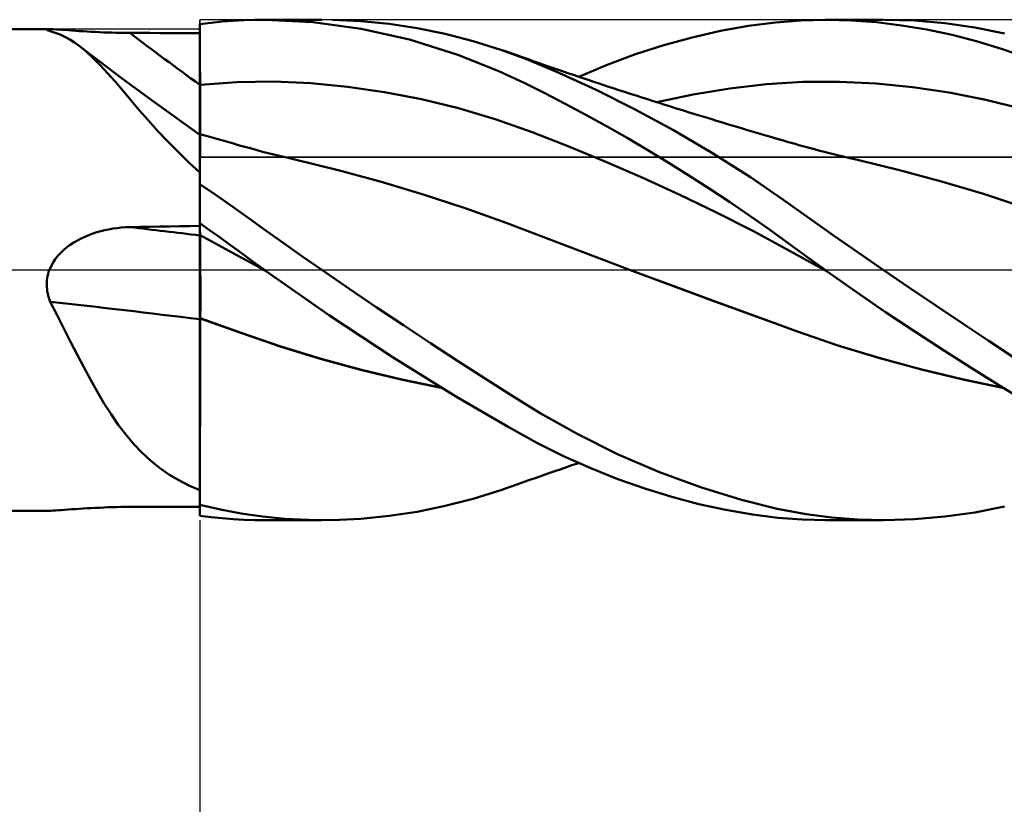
# Model space of a CAD drawing. Header units: millimetres. Extents: x -53 to 77, y -38 to 41.
# Tile 4 of 7: x 5 to 21, y -9 to 4. Entities that reach past the tile are written whole.
import ezdxf

# ---------------------------------------------------------------- set-up
doc = ezdxf.new("R2010")
doc.units = ezdxf.units.MM
doc.header["$LTSCALE"] = 4.7
doc.linetypes.add('LONGDASH_DASH', pattern=[0.85, 0.4, -0.2, 0.05, -0.2])
for name, color, linetype in [('1', 4, 'CONTINUOUS'), ('2', 7, 'CONTINUOUS'), ('4', 2, 'LONGDASH_DASH'), ('CUT', 1, 'CONTINUOUS'), ('NOCUT', 7, 'CONTINUOUS'), ('SK4', 2, 'LONGDASH_DASH')]:
    doc.layers.add(name, color=color, linetype=linetype)

msp = doc.modelspace()

# ---------------------------------------------------------------- linework, layer by layer
at = {"layer": '1', "color": 4, "linetype": 'CONTINUOUS', "lineweight": 50}
for p, q in [((8, 3.93), (8.183, 3.952)), ((8.183, 3.952), (8.36, 3.97)), ((8.36, 3.97), (8.533, 3.983)), ((8.533, 3.983), (8.704, 3.993)), ((8.704, 3.993), (8.873, 3.998)), ((8.873, 3.998), (9.042, 4)), ((9.033, 4), (9.952, 4)), ((9.806, 3.962), (9.042, 4)), ((10.578, 3.855), (9.806, 3.962)), ((10.575, 3.977), (10.124, 3.998)), ((11.026, 3.933), (10.575, 3.977)), ((16.774, 3.902), (17.203, 3.958)), ((17.203, 3.958), (17.612, 3.99)), ((17.612, 3.99), (18.02, 4)), ((17.998, 4), (18.927, 4)), ((18.418, 3.989), (18.02, 4)), ((18.819, 3.959), (18.418, 3.989)), ((19.222, 3.91), (18.819, 3.959)), ((19.428, 3.986), (18.946, 4)), ((19.911, 3.944), (19.428, 3.986)), ((20.391, 3.876), (19.911, 3.944)), ((0.26, 3.85), (5.595, 3.85)), ((5.552, 3.842), (5.553, 3.845)), ((5.556, 3.838), (5.552, 3.842)), ((5.553, 3.845), (5.558, 3.847)), ((5.56, 3.835), (5.556, 3.838)), ((5.558, 3.847), (5.567, 3.849)), ((5.566, 3.832), (5.56, 3.835)), ((5.575, 3.828), (5.566, 3.832)), ((5.567, 3.849), (5.579, 3.85)), ((5.584, 3.825), (5.575, 3.828)), ((5.579, 3.85), (5.596, 3.85)), ((5.596, 3.82), (5.584, 3.825)), ((5.623, 3.849), (5.596, 3.85)), ((5.609, 3.816), (5.596, 3.82)), ((5.689, 3.792), (5.609, 3.816)), ((5.657, 3.848), (5.623, 3.849)), ((5.696, 3.846), (5.657, 3.848)), ((5.767, 3.762), (5.689, 3.792)), ((5.74, 3.843), (5.696, 3.846)), ((5.788, 3.839), (5.74, 3.843)), ((5.839, 3.836), (5.788, 3.839)), ((5.893, 3.832), (5.839, 3.836)), ((5.95, 3.827), (5.893, 3.832)), ((6.01, 3.823), (5.95, 3.827)), ((6.07, 3.819), (6.01, 3.823)), ((6.133, 3.815), (6.07, 3.819)), ((6.197, 3.811), (6.133, 3.815)), ((6.262, 3.807), (6.197, 3.811)), ((6.328, 3.804), (6.262, 3.807)), ((6.395, 3.801), (6.328, 3.804)), ((6.463, 3.798), (6.395, 3.801)), ((6.531, 3.795), (6.463, 3.798)), ((6.6, 3.793), (6.531, 3.795)), ((6.67, 3.792), (6.6, 3.793)), ((6.739, 3.79), (6.67, 3.792)), ((6.809, 3.789), (6.739, 3.79)), ((6.879, 3.789), (6.809, 3.789)), ((7.039, 3.788), (6.879, 3.789)), ((7.199, 3.788), (7.039, 3.788)), ((7.359, 3.787), (7.199, 3.788)), ((7.52, 3.786), (7.359, 3.787)), ((7.68, 3.786), (7.52, 3.786)), ((7.84, 3.785), (7.68, 3.786)), ((8, 3.785), (7.84, 3.785)), ((8, 3.929), (8, 3.93)), ((8, 3.928), (8, 3.929)), ((8, 3.927), (8, 3.928)), ((8, 3.928), (8, 3.928)), ((8, 3.926), (8, 3.927)), ((8, 3.925), (8, 3.926)), ((8.001, 3.787), (8, 3.925)), ((8.001, 3.787), (8, 3.925)), ((8, 3.902), (8, 3.925)), ((8, 3.785), (8, 3.925)), ((8, 3.878), (8, 3.902)), ((8, 3.855), (8, 3.878)), ((8, 3.832), (8, 3.855)), ((8, 3.808), (8, 3.832)), ((8, 3.785), (8, 3.808)), ((8, 2.959), (8, 3.785)), ((8.001, 3.649), (8.001, 3.787)), ((8.001, 3.649), (8.001, 3.787)), ((11.353, 3.681), (10.578, 3.855)), ((11.476, 3.865), (11.026, 3.933)), ((11.925, 3.774), (11.476, 3.865)), ((15.874, 3.717), (16.326, 3.821)), ((16.326, 3.821), (16.774, 3.902)), ((19.626, 3.842), (19.222, 3.91)), ((20.029, 3.757), (19.626, 3.842)), ((20.867, 3.782), (20.391, 3.876)), ((5.844, 3.726), (5.767, 3.762)), ((5.92, 3.683), (5.844, 3.726)), ((5.996, 3.635), (5.92, 3.683)), ((6.071, 3.58), (5.996, 3.635)), ((8.002, 3.511), (8.001, 3.649)), ((8.002, 3.511), (8.001, 3.649)), ((12.126, 3.441), (11.353, 3.681)), ((12.372, 3.659), (11.925, 3.774)), ((12.815, 3.52), (12.372, 3.659)), ((15.422, 3.593), (15.874, 3.717)), ((20.433, 3.653), (20.029, 3.757)), ((20.836, 3.531), (20.433, 3.653)), ((6.181, 3.49), (6.071, 3.58)), ((6.238, 3.453), (6.071, 3.58)), ((6.293, 3.387), (6.181, 3.49)), ((8.003, 3.373), (8.002, 3.511)), ((8.003, 3.373), (8.002, 3.511)), ((13.222, 3.368), (12.815, 3.52)), ((12.886, 3.495), (12.815, 3.52)), ((12.957, 3.471), (12.886, 3.495)), ((13.054, 3.436), (12.957, 3.471)), ((14.969, 3.447), (15.422, 3.593)), ((21.237, 3.39), (20.836, 3.531)), ((6.406, 3.326), (6.238, 3.453)), ((6.407, 3.272), (6.293, 3.387)), ((6.745, 3.073), (6.406, 3.326)), ((8.003, 3.235), (8.003, 3.373)), ((8.003, 3.235), (8.003, 3.373)), ((12.784, 3.18), (12.126, 3.441)), ((13.152, 3.402), (13.054, 3.436)), ((13.249, 3.367), (13.152, 3.402)), ((13.728, 3.157), (13.222, 3.368)), ((13.347, 3.333), (13.249, 3.367)), ((13.444, 3.299), (13.347, 3.333)), ((14.513, 3.278), (14.969, 3.447)), ((6.525, 3.146), (6.407, 3.272)), ((8.004, 3.097), (8.003, 3.235)), ((8.004, 3.097), (8.003, 3.235)), ((13.195, 2.988), (12.784, 3.18)), ((13.542, 3.265), (13.444, 3.299)), ((13.64, 3.231), (13.542, 3.265)), ((13.737, 3.197), (13.64, 3.231)), ((14.336, 2.878), (13.728, 3.157)), ((13.783, 3.182), (13.737, 3.197)), ((13.886, 3.146), (13.783, 3.182)), ((14.059, 3.088), (14.513, 3.278)), ((6.645, 3.01), (6.525, 3.146)), ((6.769, 2.866), (6.645, 3.01)), ((7.199, 2.737), (6.745, 3.073)), ((8.004, 2.96), (8.004, 3.097)), ((8.004, 2.96), (8.004, 3.097)), ((8.004, 2.96), (8.594, 3.001)), ((8.594, 3.001), (9.184, 3.01)), ((9.774, 2.984), (9.184, 3.01)), ((13.989, 3.111), (13.886, 3.146)), ((14.092, 3.076), (13.989, 3.111)), ((14.196, 3.042), (14.092, 3.076)), ((14.299, 3.007), (14.196, 3.042)), ((14.402, 2.973), (14.299, 3.007)), ((17.059, 2.968), (17.644, 3.005)), ((17.644, 3.005), (18.229, 3.008)), ((18.813, 2.98), (18.229, 3.008)), ((6.898, 2.715), (6.769, 2.866)), ((8, 2.959), (8.001, 2.959)), ((8, 2.585), (8, 2.959)), ((8.001, 2.959), (8.002, 2.959)), ((8.002, 2.959), (8.004, 2.96)), ((8.005, 2.906), (8.004, 2.96)), ((8.005, 2.906), (8.004, 2.96)), ((8.004, 2.96), (8.004, 2.96)), ((8.005, 2.854), (8.005, 2.906)), ((8.005, 2.854), (8.005, 2.906)), ((8.005, 2.803), (8.005, 2.854)), ((8.005, 2.803), (8.005, 2.854)), ((10.364, 2.928), (9.774, 2.984)), ((10.954, 2.843), (10.364, 2.928)), ((11.544, 2.729), (10.954, 2.843)), ((13.518, 2.827), (13.195, 2.988)), ((14.952, 2.569), (14.336, 2.878)), ((14.505, 2.939), (14.402, 2.973)), ((14.609, 2.905), (14.505, 2.939)), ((14.699, 2.875), (14.609, 2.905)), ((14.791, 2.846), (14.699, 2.875)), ((14.883, 2.816), (14.791, 2.846)), ((15.89, 2.804), (16.475, 2.9)), ((16.475, 2.9), (17.059, 2.968)), ((19.398, 2.921), (18.813, 2.98)), ((19.982, 2.835), (19.398, 2.921)), ((20.567, 2.719), (19.982, 2.835)), ((7.033, 2.556), (6.898, 2.715)), ((7.599, 2.447), (7.199, 2.737)), ((8.005, 2.752), (8.005, 2.803)), ((8.005, 2.752), (8.005, 2.803)), ((8.006, 2.702), (8.005, 2.752)), ((8.006, 2.702), (8.005, 2.752)), ((8.006, 2.653), (8.006, 2.702)), ((8.006, 2.653), (8.006, 2.702)), ((12.134, 2.585), (11.544, 2.729)), ((13.844, 2.657), (13.518, 2.827)), ((14.975, 2.786), (14.883, 2.816)), ((15.067, 2.757), (14.975, 2.786)), ((15.159, 2.728), (15.067, 2.757)), ((15.251, 2.698), (15.159, 2.728)), ((15.343, 2.669), (15.251, 2.698)), ((15.306, 2.681), (15.89, 2.804)), ((21.151, 2.573), (20.567, 2.719)), ((7.176, 2.393), (7.033, 2.556)), ((8, 2.513), (8, 2.585)), ((8.006, 2.606), (8.006, 2.653)), ((8.006, 2.606), (8.006, 2.653)), ((8.006, 2.559), (8.006, 2.606)), ((8.006, 2.559), (8.006, 2.606)), ((8.007, 2.514), (8.006, 2.559)), ((8.007, 2.514), (8.006, 2.559)), ((12.723, 2.41), (12.134, 2.585)), ((14.173, 2.481), (13.844, 2.657)), ((15.574, 2.232), (14.952, 2.569)), ((15.435, 2.64), (15.343, 2.669)), ((15.496, 2.621), (15.435, 2.64)), ((15.557, 2.602), (15.496, 2.621)), ((15.618, 2.583), (15.557, 2.602)), ((15.679, 2.564), (15.618, 2.583)), ((15.752, 2.541), (15.679, 2.564)), ((15.825, 2.519), (15.752, 2.541)), ((7.326, 2.226), (7.176, 2.393)), ((8, 2.16), (7.599, 2.447)), ((8, 2.445), (8, 2.513)), ((8, 2.381), (8, 2.445)), ((8, 2.322), (8, 2.381)), ((8.007, 2.471), (8.007, 2.514)), ((8.007, 2.471), (8.007, 2.514)), ((8.007, 2.429), (8.007, 2.471)), ((8.007, 2.429), (8.007, 2.471)), ((8.007, 2.389), (8.007, 2.429)), ((8.007, 2.389), (8.007, 2.429)), ((8.007, 2.35), (8.007, 2.389)), ((8.007, 2.35), (8.007, 2.389)), ((13.313, 2.201), (12.723, 2.41)), ((14.502, 2.298), (14.173, 2.481)), ((15.898, 2.497), (15.825, 2.519)), ((15.97, 2.474), (15.898, 2.497)), ((16.043, 2.452), (15.97, 2.474)), ((16.116, 2.43), (16.043, 2.452)), ((16.188, 2.408), (16.116, 2.43)), ((16.261, 2.386), (16.188, 2.408)), ((16.358, 2.356), (16.261, 2.386)), ((7.483, 2.058), (7.326, 2.226)), ((8, 2.268), (8, 2.322)), ((8, 2.218), (8, 2.268)), ((8, 2.174), (8, 2.218)), ((8.008, 2.314), (8.007, 2.35)), ((8.008, 2.314), (8.007, 2.35)), ((8.008, 2.279), (8.008, 2.314)), ((8.008, 2.279), (8.008, 2.314)), ((8.008, 2.246), (8.008, 2.279)), ((8.008, 2.246), (8.008, 2.279)), ((8.008, 2.215), (8.008, 2.246)), ((8.008, 2.215), (8.008, 2.246)), ((8.008, 2.187), (8.008, 2.215)), ((8.008, 2.187), (8.008, 2.215)), ((14.832, 2.109), (14.502, 2.298)), ((16.196, 1.867), (15.574, 2.232)), ((16.455, 2.327), (16.358, 2.356)), ((16.551, 2.298), (16.455, 2.327)), ((16.648, 2.269), (16.551, 2.298)), ((16.758, 2.236), (16.648, 2.269)), ((16.868, 2.204), (16.758, 2.236)), ((7.647, 1.891), (7.483, 2.058)), ((8.003, 2.173), (8, 2.174)), ((8, 0.411), (8, 2.174)), ((8.004, 2.172), (8.003, 2.173)), ((8.003, 2.051), (8.004, 2.094)), ((8.003, 2.05), (8.004, 2.094)), ((8.003, 1.997), (8.003, 2.051)), ((8.003, 1.997), (8.003, 2.05)), ((8.005, 2.172), (8.004, 2.172)), ((8.004, 2.128), (8.005, 2.153)), ((8.004, 2.128), (8.005, 2.153)), ((8.004, 2.094), (8.004, 2.128)), ((8.004, 2.094), (8.004, 2.128)), ((8.006, 2.172), (8.005, 2.172)), ((8.005, 2.167), (8.006, 2.172)), ((8.005, 2.167), (8.006, 2.172)), ((8.005, 2.153), (8.005, 2.167)), ((8.005, 2.153), (8.005, 2.167)), ((8.006, 2.168), (8.006, 2.172)), ((8.082, 2.15), (8.006, 2.172)), ((8.006, 2.172), (8.006, 2.172)), ((8.007, 2.158), (8.006, 2.168)), ((8.007, 2.141), (8.007, 2.158)), ((8.007, 2.118), (8.007, 2.141)), ((8.008, 2.087), (8.007, 2.118)), ((8.008, 2.184), (8.008, 2.187)), ((8.008, 2.184), (8.008, 2.187)), ((8.008, 2.182), (8.008, 2.184)), ((8.008, 2.182), (8.008, 2.184)), ((8.008, 2.179), (8.008, 2.182)), ((8.008, 2.179), (8.008, 2.182)), ((8.008, 2.176), (8.008, 2.179)), ((8.008, 2.176), (8.008, 2.179)), ((8.008, 2.174), (8.008, 2.176)), ((8.008, 2.174), (8.008, 2.176)), ((8.008, 2.171), (8.008, 2.174)), ((8.008, 2.171), (8.008, 2.174)), ((8.008, 2.051), (8.008, 2.087)), ((8.158, 2.128), (8.082, 2.15)), ((8.235, 2.106), (8.158, 2.128)), ((8.311, 2.084), (8.235, 2.106)), ((8.387, 2.062), (8.311, 2.084)), ((8.463, 2.04), (8.387, 2.062)), ((13.903, 1.972), (13.313, 2.201)), ((15.162, 1.915), (14.832, 2.109)), ((16.977, 2.171), (16.868, 2.204)), ((17.087, 2.139), (16.977, 2.171)), ((17.149, 2.121), (17.087, 2.139)), ((17.21, 2.103), (17.149, 2.121)), ((17.271, 2.085), (17.21, 2.103)), ((17.333, 2.067), (17.271, 2.085)), ((17.394, 2.049), (17.333, 2.067)), ((17.456, 2.032), (17.394, 2.049)), ((7.819, 1.723), (7.647, 1.891)), ((8.002, 1.935), (8.003, 1.997)), ((8.002, 1.863), (8.002, 1.935)), ((8.002, 1.863), (8.002, 1.935)), ((8.002, 1.935), (8.003, 1.997)), ((8.539, 2.019), (8.463, 2.04)), ((8.616, 1.997), (8.539, 2.019)), ((8.721, 1.968), (8.616, 1.997)), ((8.826, 1.939), (8.721, 1.968)), ((8.916, 1.914), (8.826, 1.939)), ((9.005, 1.89), (8.916, 1.914)), ((9.095, 1.867), (9.005, 1.89)), ((14.493, 1.729), (13.903, 1.972)), ((15.49, 1.716), (15.162, 1.915)), ((17.517, 2.014), (17.456, 2.032)), ((17.578, 1.997), (17.517, 2.014)), ((17.662, 1.973), (17.578, 1.997)), ((17.746, 1.95), (17.662, 1.973)), ((17.83, 1.928), (17.746, 1.95)), ((17.913, 1.905), (17.83, 1.928)), ((17.989, 1.886), (17.913, 1.905)), ((8.001, 1.694), (8.002, 1.783)), ((8.001, 1.694), (8.002, 1.783)), ((8.002, 1.783), (8.002, 1.863)), ((8.002, 1.783), (8.002, 1.863)), ((9.184, 1.844), (9.095, 1.867)), ((9.274, 1.822), (9.184, 1.844)), ((9.364, 1.8), (9.274, 1.822)), ((9.453, 1.779), (9.364, 1.8)), ((9.543, 1.758), (9.453, 1.779)), ((10.214, 1.594), (9.543, 1.758)), ((16.803, 1.481), (16.196, 1.867)), ((18.064, 1.867), (17.989, 1.886)), ((18.139, 1.848), (18.064, 1.867)), ((18.215, 1.829), (18.139, 1.848)), ((18.29, 1.811), (18.215, 1.829)), ((18.365, 1.793), (18.29, 1.811)), ((18.441, 1.775), (18.365, 1.793)), ((18.516, 1.758), (18.441, 1.775)), ((19.188, 1.596), (18.516, 1.758)), ((8, 1.556), (7.819, 1.723)), ((8, 1.491), (8.001, 1.597)), ((8, 1.491), (8.001, 1.597)), ((8.001, 1.597), (8.001, 1.694)), ((8.001, 1.597), (8.001, 1.694)), ((10.885, 1.413), (10.214, 1.594)), ((15.083, 1.472), (14.493, 1.729)), ((15.818, 1.512), (15.49, 1.716)), ((19.86, 1.415), (19.188, 1.596)), ((8, 1.378), (8, 1.491)), ((8, 1.378), (8, 1.491)), ((15.673, 1.202), (15.083, 1.472)), ((16.145, 1.302), (15.818, 1.512)), ((17.321, 1.128), (16.803, 1.481)), ((8.264, 1.193), (8, 1.371)), ((11.557, 1.213), (10.885, 1.413)), ((16.472, 1.086), (16.145, 1.302)), ((20.533, 1.214), (19.86, 1.415)), ((8.527, 1.01), (8.264, 1.193)), ((12.228, 0.994), (11.557, 1.213)), ((16.263, 0.917), (15.673, 1.202)), ((17.744, 0.828), (17.321, 1.128)), ((21.205, 0.992), (20.533, 1.214)), ((8.789, 0.822), (8.527, 1.01)), ((12.9, 0.753), (12.228, 0.994)), ((16.796, 0.865), (16.472, 1.086)), ((9.06, 0.627), (8.789, 0.822)), ((16.852, 0.617), (16.263, 0.917)), ((17.108, 0.646), (16.796, 0.865)), ((18.133, 0.552), (17.744, 0.828)), ((6.415, 0.619), (6.48, 0.635)), ((6.48, 0.635), (6.546, 0.648)), ((6.546, 0.648), (6.612, 0.66)), ((6.612, 0.66), (6.678, 0.669)), ((6.678, 0.669), (6.745, 0.676)), ((6.745, 0.676), (6.812, 0.681)), ((6.812, 0.681), (6.879, 0.683)), ((6.879, 0.683), (7.039, 0.687)), ((7.039, 0.687), (7.199, 0.69)), ((7.199, 0.69), (7.359, 0.693)), ((7.359, 0.693), (7.52, 0.696)), ((7.52, 0.696), (7.68, 0.699)), ((7.68, 0.699), (7.84, 0.702)), ((7.84, 0.702), (8, 0.705)), ((8.156, 0.636), (8, 0.745)), ((8.001, 0.716), (8, 0.744)), ((8.001, 0.716), (8, 0.744)), ((8.001, 0.689), (8.001, 0.716)), ((8.001, 0.689), (8.001, 0.716)), ((8.002, 0.662), (8.001, 0.689)), ((8.002, 0.662), (8.001, 0.689)), ((8.003, 0.635), (8.002, 0.662)), ((8.003, 0.635), (8.002, 0.662)), ((8.003, 0.607), (8.003, 0.635)), ((8.003, 0.607), (8.003, 0.635)), ((8.307, 0.528), (8.156, 0.636)), ((13.571, 0.495), (12.9, 0.753)), ((17.408, 0.429), (17.108, 0.646)), ((6.043, 0.472), (6.102, 0.503)), ((6.102, 0.503), (6.162, 0.531)), ((6.162, 0.531), (6.224, 0.557)), ((6.224, 0.557), (6.287, 0.58)), ((6.287, 0.58), (6.351, 0.601)), ((6.351, 0.601), (6.415, 0.619)), ((8.001, 0.555), (8, 0.555)), ((8.002, 0.554), (8.001, 0.555)), ((8.004, 0.553), (8.002, 0.554)), ((8.004, 0.58), (8.003, 0.607)), ((8.004, 0.58), (8.003, 0.607)), ((8.004, 0.553), (8.004, 0.58)), ((8.004, 0.553), (8.004, 0.58)), ((8.005, 0.542), (8.004, 0.553)), ((8.005, 0.542), (8.004, 0.553)), ((8.181, 0.46), (8.004, 0.553)), ((8.004, 0.553), (8.004, 0.553)), ((8.005, 0.529), (8.005, 0.542)), ((8.005, 0.529), (8.005, 0.542)), ((8.005, 0.513), (8.005, 0.529)), ((8.005, 0.513), (8.005, 0.529)), ((8.005, 0.495), (8.005, 0.513)), ((8.005, 0.495), (8.005, 0.513)), ((8.006, 0.475), (8.005, 0.495)), ((8.006, 0.475), (8.005, 0.495)), ((8.006, 0.453), (8.006, 0.475)), ((8.006, 0.453), (8.006, 0.475)), ((8.455, 0.421), (8.307, 0.528)), ((9.347, 0.423), (9.06, 0.627)), ((14.243, 0.239), (13.571, 0.495)), ((17.442, 0.299), (16.852, 0.617)), ((18.528, 0.276), (18.133, 0.552)), ((5.776, 0.274), (5.824, 0.32)), ((5.824, 0.32), (5.875, 0.362)), ((5.875, 0.362), (5.929, 0.402)), ((5.929, 0.402), (5.985, 0.438)), ((5.985, 0.438), (6.043, 0.472)), ((8, 0.372), (8, 0.411)), ((8, 0.328), (8, 0.372)), ((8, 0.282), (8, 0.328)), ((8.006, 0.429), (8.006, 0.453)), ((8.006, 0.429), (8.006, 0.453)), ((8.006, 0.403), (8.006, 0.429)), ((8.006, 0.403), (8.006, 0.429)), ((8.007, 0.375), (8.006, 0.403)), ((8.007, 0.375), (8.006, 0.403)), ((8.007, 0.345), (8.007, 0.375)), ((8.007, 0.345), (8.007, 0.375)), ((8.007, 0.313), (8.007, 0.345)), ((8.007, 0.313), (8.007, 0.345)), ((8.358, 0.365), (8.181, 0.46)), ((8.535, 0.269), (8.358, 0.365)), ((8.601, 0.315), (8.455, 0.421)), ((8.745, 0.21), (8.601, 0.315)), ((9.647, 0.211), (9.347, 0.423)), ((17.703, 0.214), (17.408, 0.429)), ((5.653, 0.118), (5.69, 0.173)), ((5.69, 0.173), (5.731, 0.225)), ((5.731, 0.225), (5.776, 0.274)), ((8, 0.231), (8, 0.282)), ((8, 0.178), (8, 0.231)), ((8, 0.122), (8, 0.178)), ((8.007, 0.279), (8.007, 0.313)), ((8.007, 0.279), (8.007, 0.313)), ((8.007, 0.244), (8.007, 0.279)), ((8.007, 0.244), (8.007, 0.279)), ((8.008, 0.207), (8.007, 0.244)), ((8.008, 0.207), (8.007, 0.244)), ((8.008, 0.169), (8.008, 0.207)), ((8.008, 0.169), (8.008, 0.207)), ((8.008, 0.129), (8.008, 0.169)), ((8.008, 0.129), (8.008, 0.169)), ((8.711, 0.172), (8.535, 0.269)), ((8.888, 0.074), (8.711, 0.172)), ((8.889, 0.105), (8.745, 0.21)), ((9.95, 0), (9.647, 0.211)), ((14.914, -0.013), (14.243, 0.239)), ((18.032, -0.024), (17.442, 0.299)), ((17.999, 0), (17.703, 0.214)), ((18.928, 0.001), (18.528, 0.276)), ((5.583, -0.033), (5.595, 0)), ((5.595, 0), (5.621, 0.061)), ((5.621, 0.061), (5.653, 0.118)), ((8, 0.062), (8, 0.122)), ((8, 0.001), (8, 0.062)), ((8, -0.063), (8, 0.001)), ((8.008, 0.087), (8.008, 0.129)), ((8.008, 0.087), (8.008, 0.129)), ((8.008, 0.044), (8.008, 0.087)), ((8.008, 0.044), (8.008, 0.087)), ((8.008, 0), (8.008, 0.044)), ((8.008, 0), (8.008, 0.044)), ((8.008, -0.064), (8.008, 0)), ((9.065, -0.024), (8.888, 0.074)), ((9.032, 0), (8.889, 0.105)), ((9.038, -0.004), (9.032, 0)), ((10.385, -0.299), (9.95, 0)), ((18.004, -0.004), (17.999, 0)), ((19.347, -0.286), (18.928, 0.001)), ((5.555, -0.169), (5.559, -0.134)), ((5.559, -0.134), (5.566, -0.1)), ((5.566, -0.1), (5.574, -0.066)), ((5.574, -0.066), (5.583, -0.033)), ((8, -0.129), (8, -0.063)), ((8, -0.197), (8, -0.129)), ((8.009, -0.13), (8.008, -0.064)), ((8.009, -0.198), (8.009, -0.13)), ((9.043, -0.008), (9.038, -0.004)), ((9.048, -0.012), (9.043, -0.008)), ((9.059, -0.02), (9.048, -0.012)), ((9.065, -0.024), (9.059, -0.02)), ((10.072, -0.73), (9.065, -0.024)), ((15.575, -0.259), (14.914, -0.013)), ((15.581, -0.261), (14.914, -0.013)), ((18.01, -0.008), (18.004, -0.004)), ((18.015, -0.012), (18.01, -0.008)), ((18.021, -0.016), (18.015, -0.012)), ((18.027, -0.02), (18.021, -0.016)), ((18.032, -0.024), (18.027, -0.02)), ((18.497, -0.352), (18.032, -0.024)), ((18.032, -0.024), (18.032, -0.024)), ((18.032, -0.024), (18.032, -0.024)), ((18.032, -0.024), (18.032, -0.024)), ((5.552, -0.239), (5.553, -0.204)), ((5.553, -0.274), (5.552, -0.239)), ((5.553, -0.204), (5.555, -0.169)), ((5.557, -0.309), (5.553, -0.274)), ((5.561, -0.343), (5.557, -0.309)), ((8, -0.266), (8, -0.197)), ((8, -0.337), (8, -0.266)), ((8.009, -0.268), (8.009, -0.198)), ((8.009, -0.339), (8.009, -0.268)), ((10.821, -0.593), (10.385, -0.299)), ((16.235, -0.503), (15.575, -0.259)), ((16.242, -0.504), (15.581, -0.261)), ((19.768, -0.571), (19.347, -0.286)), ((5.568, -0.377), (5.561, -0.343)), ((5.576, -0.411), (5.568, -0.377)), ((5.585, -0.444), (5.576, -0.411)), ((5.596, -0.477), (5.585, -0.444)), ((8, -0.408), (8, -0.337)), ((8, -0.48), (8, -0.408)), ((8.009, -0.41), (8.009, -0.339)), ((8.009, -0.483), (8.009, -0.41)), ((18.965, -0.673), (18.497, -0.352)), ((5.609, -0.51), (5.596, -0.477)), ((5.72, -0.726), (5.609, -0.51)), ((8, -0.553), (8, -0.48)), ((8, -0.626), (8, -0.553)), ((8, -0.698), (8, -0.626)), ((8.008, -0.701), (8.009, -0.628)), ((8.009, -0.556), (8.009, -0.483)), ((8.009, -0.628), (8.009, -0.556)), ((11.255, -0.883), (10.821, -0.593)), ((16.896, -0.746), (16.235, -0.503)), ((16.902, -0.745), (16.242, -0.504)), ((20.188, -0.852), (19.768, -0.571)), ((5.828, -0.938), (5.72, -0.726)), ((8, -0.77), (8, -0.698)), ((8.001, -0.771), (8, -0.77)), ((8, -0.771), (8, -0.77)), ((8, -0.771), (8, -0.771)), ((8, -0.771), (8, -0.771)), ((8, -0.772), (8, -0.771)), ((8.001, -0.773), (8, -0.772)), ((8, -0.92), (8, -0.772)), ((8, -0.772), (8, -0.772)), ((8, -0.772), (8, -0.772)), ((8.003, -0.771), (8.001, -0.771)), ((8.003, -0.773), (8.001, -0.773)), ((8.004, -0.772), (8.003, -0.771)), ((8.004, -0.774), (8.003, -0.773)), ((8.005, -0.772), (8.004, -0.772)), ((8.005, -0.774), (8.004, -0.774)), ((8.008, -0.773), (8.005, -0.772)), ((8.007, -0.775), (8.005, -0.774)), ((8.008, -0.775), (8.007, -0.775)), ((8.008, -0.773), (8.008, -0.701)), ((8.661, -1.008), (8.008, -0.773)), ((8.008, -0.774), (8.008, -0.773)), ((8.008, -0.774), (8.008, -0.773)), ((8.008, -0.774), (8.008, -0.774)), ((8.008, -0.774), (8.008, -0.774)), ((8.008, -0.775), (8.008, -0.774)), ((8.008, -0.775), (8.008, -0.774)), ((8.654, -1.008), (8.008, -0.775)), ((8.008, -0.775), (8.008, -0.775)), ((8.008, -0.775), (8.008, -0.775)), ((8.008, -0.775), (8.008, -0.775)), ((8.008, -0.938), (8.008, -0.775)), ((8.008, -0.938), (8.008, -0.775)), ((11.091, -1.399), (10.072, -0.73)), ((17.557, -0.986), (16.896, -0.746)), ((17.541, -0.979), (16.902, -0.745)), ((19.435, -0.986), (18.965, -0.673)), ((5.934, -1.148), (5.828, -0.938)), ((8, -1.068), (8, -0.92)), ((8.007, -1.102), (8.008, -0.938)), ((8.007, -1.102), (8.008, -0.938)), ((11.69, -1.17), (11.255, -0.883)), ((20.604, -1.129), (20.188, -0.852)), ((8, -1.218), (8, -1.068)), ((8.007, -1.267), (8.007, -1.102)), ((8.007, -1.267), (8.007, -1.102)), ((9.301, -1.228), (8.654, -1.008)), ((9.297, -1.226), (8.661, -1.008)), ((18.188, -1.201), (17.541, -0.979)), ((18.218, -1.211), (17.557, -0.986)), ((19.905, -1.293), (19.435, -0.986)), ((6.039, -1.354), (5.934, -1.148)), ((8, -1.369), (8, -1.218)), ((9.938, -1.422), (9.297, -1.226)), ((9.947, -1.426), (9.301, -1.228)), ((12.122, -1.453), (11.69, -1.17)), ((18.854, -1.405), (18.188, -1.201)), ((18.878, -1.413), (18.218, -1.211)), ((21.016, -1.401), (20.604, -1.129)), ((6.144, -1.555), (6.039, -1.354)), ((8, -1.52), (8, -1.369)), ((8.006, -1.434), (8.007, -1.267)), ((8.006, -1.433), (8.007, -1.267)), ((12.107, -2.028), (11.091, -1.399)), ((19.524, -1.587), (18.854, -1.405)), ((19.539, -1.593), (18.878, -1.413)), ((20.375, -1.592), (19.905, -1.293)), ((6.25, -1.752), (6.144, -1.555)), ((8, -1.672), (8, -1.52)), ((8.006, -1.6), (8.006, -1.433)), ((8.006, -1.601), (8.006, -1.434)), ((10.584, -1.598), (9.938, -1.422)), ((10.593, -1.602), (9.947, -1.426)), ((12.551, -1.731), (12.122, -1.453)), ((8, -1.824), (8, -1.672)), ((8.005, -1.767), (8.006, -1.6)), ((8.005, -1.769), (8.006, -1.601)), ((11.23, -1.751), (10.584, -1.598)), ((11.239, -1.757), (10.593, -1.602)), ((12.977, -2.003), (12.551, -1.731)), ((20.19, -1.747), (19.524, -1.587)), ((20.199, -1.753), (19.539, -1.593)), ((20.845, -1.884), (20.375, -1.592)), ((6.358, -1.943), (6.25, -1.752)), ((8, -1.975), (8, -1.824)), ((8.005, -1.935), (8.005, -1.767)), ((8.005, -1.936), (8.005, -1.769)), ((11.873, -1.884), (11.23, -1.751)), ((11.885, -1.891), (11.239, -1.757)), ((20.848, -1.884), (20.19, -1.747)), ((20.86, -1.891), (20.199, -1.753)), ((21.311, -2.168), (20.845, -1.884)), ((6.468, -2.129), (6.358, -1.943)), ((8, -2.126), (8, -1.975)), ((8.005, -2.101), (8.005, -1.935)), ((8.005, -2.102), (8.005, -1.936)), ((12.929, -2.51), (12.107, -2.028)), ((13.44, -2.29), (12.977, -2.003)), ((6.581, -2.307), (6.468, -2.129)), ((8, -2.276), (8, -2.126)), ((8.004, -2.266), (8.005, -2.101)), ((8.004, -2.267), (8.005, -2.102)), ((6.697, -2.474), (6.581, -2.307)), ((8, -2.424), (8, -2.276)), ((8.004, -2.429), (8.004, -2.266)), ((8.004, -2.43), (8.004, -2.267)), ((14.042, -2.627), (13.44, -2.29)), ((6.817, -2.632), (6.697, -2.474)), ((8, -2.57), (8, -2.424)), ((8.003, -2.59), (8.004, -2.429)), ((8.003, -2.591), (8.004, -2.43)), ((13.39, -2.764), (12.929, -2.51)), ((6.942, -2.781), (6.817, -2.632)), ((8, -2.714), (8, -2.57)), ((8.003, -2.749), (8.003, -2.59)), ((8.003, -2.75), (8.003, -2.591)), ((14.692, -2.949), (14.042, -2.627)), ((7.073, -2.919), (6.942, -2.781)), ((8, -2.856), (8, -2.714)), ((8.002, -2.904), (8.003, -2.749)), ((8.002, -2.906), (8.003, -2.75)), ((13.818, -2.977), (13.39, -2.764)), ((7.211, -3.047), (7.073, -2.919)), ((8, -2.995), (8, -2.856)), ((8.002, -3.057), (8.002, -2.904)), ((8.002, -3.058), (8.002, -2.906)), ((14.25, -3.171), (13.818, -2.977)), ((15.348, -3.232), (14.692, -2.949)), ((7.355, -3.164), (7.211, -3.047)), ((8, -3.132), (8, -2.995)), ((8, -3.264), (8, -3.132)), ((8.002, -3.205), (8.002, -3.057)), ((8.002, -3.205), (8.002, -3.058)), ((13.836, -3.164), (13.95, -3.124)), ((13.95, -3.124), (14.059, -3.088)), ((7.506, -3.269), (7.355, -3.164)), ((7.663, -3.363), (7.506, -3.269)), ((8, -3.393), (8, -3.264)), ((8.001, -3.348), (8.002, -3.205)), ((8.001, -3.349), (8.002, -3.205)), ((13.377, -3.322), (13.48, -3.286)), ((13.48, -3.286), (13.583, -3.251)), ((13.583, -3.251), (13.692, -3.213)), ((13.692, -3.213), (13.761, -3.189)), ((13.761, -3.189), (13.836, -3.164)), ((14.684, -3.344), (14.25, -3.171)), ((16.007, -3.475), (15.348, -3.232)), ((7.827, -3.447), (7.663, -3.363)), ((8, -3.521), (7.827, -3.447)), ((8, -3.518), (8, -3.393)), ((8.001, -3.487), (8.001, -3.348)), ((8.001, -3.487), (8.001, -3.349)), ((12.964, -3.468), (13.069, -3.431)), ((13.069, -3.431), (13.172, -3.395)), ((13.172, -3.395), (13.275, -3.358)), ((13.275, -3.358), (13.377, -3.322)), ((15.118, -3.497), (14.684, -3.344)), ((8, -3.621), (8.001, -3.487)), ((8, -3.621), (8.001, -3.487)), ((8, -3.552), (8, -3.518)), ((8, -3.586), (8, -3.552)), ((8, -3.619), (8, -3.586)), ((8, -3.653), (8, -3.619)), ((12.372, -3.659), (12.815, -3.52)), ((12.815, -3.52), (12.889, -3.494)), ((12.889, -3.494), (12.964, -3.468)), ((15.549, -3.63), (15.118, -3.497)), ((16.659, -3.677), (16.007, -3.475)), ((8, -3.75), (8, -3.621)), ((8, -3.75), (8, -3.621)), ((8, -3.685), (8, -3.653)), ((8, -3.718), (8, -3.685)), ((8, -3.75), (8, -3.718)), ((8, -3.925), (8, -3.75)), ((8, -3.751), (8, -3.75)), ((8, -3.752), (8, -3.751)), ((8, -3.753), (8, -3.752)), ((8, -3.754), (8, -3.753)), ((8, -3.755), (8, -3.754)), ((8, -3.756), (8, -3.755)), ((8, -3.758), (8, -3.756)), ((8.333, -3.832), (8, -3.758)), ((8, -3.93), (8, -3.758)), ((11.476, -3.865), (11.925, -3.774)), ((11.925, -3.774), (12.372, -3.659)), ((15.98, -3.744), (15.549, -3.63)), ((16.41, -3.838), (15.98, -3.744)), ((17.232, -3.819), (16.659, -3.677)), ((0.26, -3.85), (5.595, -3.85)), ((5.596, -3.85), (5.623, -3.849)), ((5.623, -3.849), (5.657, -3.848)), ((5.657, -3.848), (5.696, -3.846)), ((5.696, -3.846), (5.74, -3.843)), ((5.74, -3.843), (5.788, -3.839)), ((5.788, -3.839), (5.839, -3.836)), ((5.839, -3.836), (5.893, -3.832)), ((5.893, -3.832), (5.95, -3.827)), ((5.95, -3.827), (6.01, -3.823)), ((6.01, -3.823), (6.07, -3.819)), ((6.07, -3.819), (6.133, -3.815)), ((6.133, -3.815), (6.197, -3.811)), ((6.197, -3.811), (6.262, -3.807)), ((6.262, -3.807), (6.328, -3.804)), ((6.328, -3.804), (6.395, -3.801)), ((6.395, -3.801), (6.463, -3.798)), ((6.463, -3.798), (6.531, -3.795)), ((6.531, -3.795), (6.6, -3.793)), ((6.6, -3.793), (6.67, -3.792)), ((6.67, -3.792), (6.739, -3.79)), ((6.739, -3.79), (6.809, -3.789)), ((6.809, -3.789), (6.879, -3.789)), ((6.879, -3.789), (7.039, -3.788)), ((7.039, -3.788), (7.199, -3.788)), ((7.199, -3.788), (7.359, -3.787)), ((7.359, -3.787), (7.52, -3.786)), ((7.52, -3.786), (7.68, -3.786)), ((7.68, -3.786), (7.84, -3.785)), ((7.84, -3.785), (8, -3.785)), ((8.183, -3.952), (8, -3.93)), ((8.664, -3.894), (8.333, -3.832)), ((9.001, -3.943), (8.664, -3.894)), ((10.575, -3.977), (11.026, -3.933)), ((11.026, -3.933), (11.476, -3.865)), ((16.836, -3.911), (16.41, -3.838)), ((17.242, -3.962), (16.836, -3.911)), ((17.694, -3.906), (17.232, -3.819)), ((18.105, -3.959), (17.694, -3.906)), ((19.911, -3.944), (20.391, -3.876)), ((20.391, -3.876), (20.867, -3.782)), ((8.36, -3.97), (8.183, -3.952)), ((8.533, -3.983), (8.36, -3.97)), ((8.704, -3.993), (8.533, -3.983)), ((8.873, -3.998), (8.704, -3.993)), ((9.042, -4), (8.873, -3.998)), ((9.36, -3.979), (9.001, -3.943)), ((9.952, -4), (9.033, -4)), ((9.74, -3.997), (9.36, -3.979)), ((10.124, -3.998), (9.74, -3.997)), ((10.124, -3.998), (10.575, -3.977)), ((17.631, -3.991), (17.242, -3.962)), ((18.02, -4), (17.631, -3.991)), ((18.927, -4), (17.998, -4)), ((18.523, -3.99), (18.105, -3.959)), ((18.946, -4), (18.523, -3.99)), ((18.946, -4), (19.428, -3.986)), ((19.428, -3.986), (19.911, -3.944))]:
    msp.add_line(p, q, dxfattribs=at)
for centre, major_axis, ratio, start_param, end_param in [((43.98, 56.039), (-40.957, 53.53), 0.946409, 1.855825, 1.876608), ((43.98, -20.207), (-65.054, 17.632), 0.196254, 5.350652, 5.371436), ((43.609, -21.579), (-65.358, 17.714), 0.196254, 5.34079, 5.384982)]:
    msp.add_ellipse(centre, major_axis=major_axis, ratio=ratio, start_param=start_param, end_param=end_param, dxfattribs=at)
at = {"layer": '2', "color": 7, "linetype": 'CONTINUOUS', "lineweight": 25}
msp.add_line((8, -4), (8, -27), dxfattribs=at)
at = {"layer": '4', "color": 2, "linetype": 'LONGDASH_DASH', "lineweight": 25}
msp.add_line((0, 0), (27, 0), dxfattribs=at)
at = {"layer": 'CUT', "color": 1, "linetype": 'CONTINUOUS', "lineweight": 25}
for p, q in [((26.5, 4), (8, 4)), ((8, 4), (8, 3.995)), ((8, 3.995), (8.01, 1.8)), ((8.01, 1.8), (26.99, 1.8))]:
    msp.add_line(p, q, dxfattribs=at)
at = {"layer": 'NOCUT', "color": 7, "linetype": 'CONTINUOUS', "lineweight": 25}
for p, q in [((8.01, 1.8), (8, 3.995)), ((8, 3.995), (8, 3.85)), ((8, 3.85), (0.26, 3.85)), ((26.99, 1.8), (8.01, 1.8)), ((0, 0), (27, 0))]:
    msp.add_line(p, q, dxfattribs=at)
at = {"layer": 'SK4', "color": 2, "linetype": 'LONGDASH_DASH', "lineweight": 25}
msp.add_line((-42, 0), (33, 0), dxfattribs=at)

doc.saveas('drawing.dxf')
